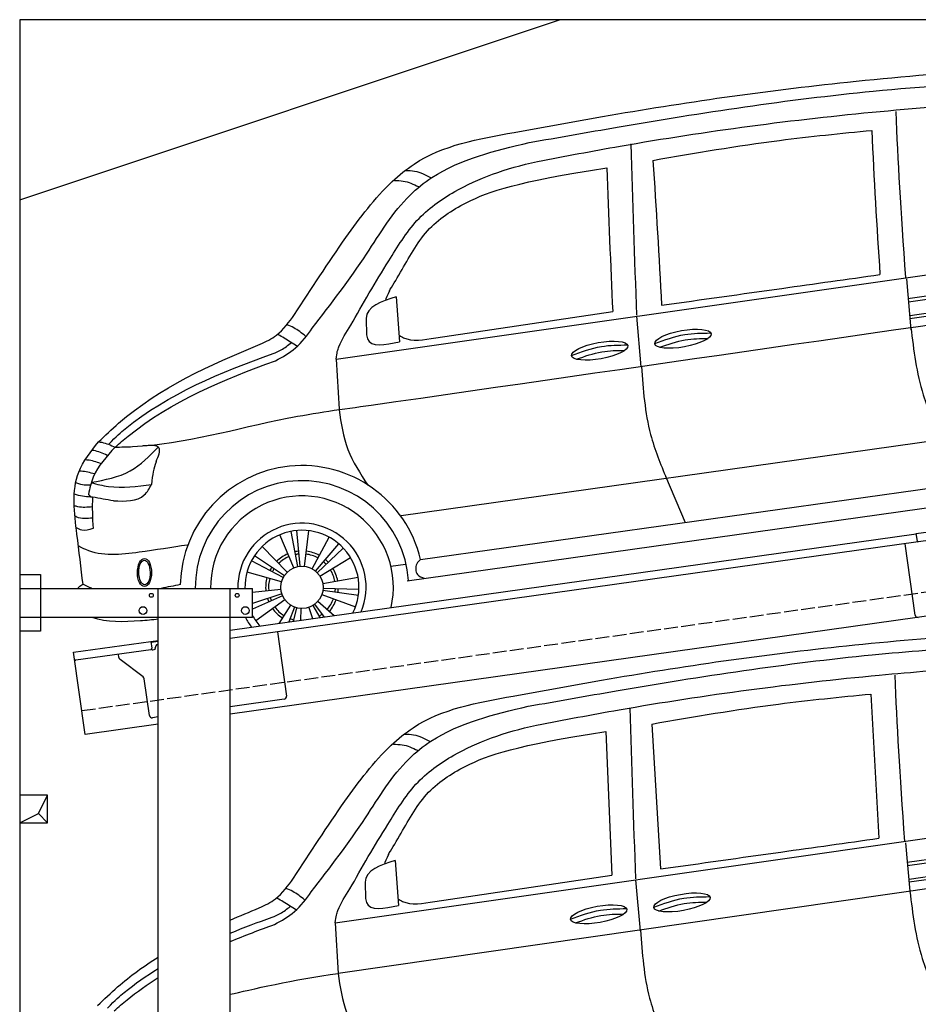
# Model space of a CAD drawing. Extents: x 199 to 6000, y -375 to 5700.
# Tile 3 of 4: x 199 to 3446, y 2144 to 5700. Entities that reach past the tile are written whole.
import ezdxf

# ---------------------------------------------------------------- set-up
doc = ezdxf.new("R2010")
doc.units = 0
doc.header["$LTSCALE"] = 10
doc.header["$MEASUREMENT"] = 0
doc.linetypes.add('GEN3', pattern=[6.25, 5, -1.25])
doc.layers.get('0').update_dxf_attribs({"linetype": 'CONTINUOUS'})
for name, color, linetype in [('3', 6, 'GEN3'), ('BREAKTHROUGH', 1, 'CONTINUOUS'), ('CAR', 1, 'CONTINUOUS'), ('SICHTBARE_KANTEN_DIN_', 7, 'CONTINUOUS')]:
    doc.layers.add(name, color=color, linetype=linetype)
doc.layers.add('AM_0', color=7, linetype='CONTINUOUS', lineweight=30)

# ---------------------------------------------------------------- blocks, each defined once
blk = doc.blocks.new('Car Van')
at = {"layer": 'CAR'}
for p, q in [((23007.8, 5396.2), (23037.4, 4875.5)), ((22217, 5288), (22248.2, 4764.6)), ((22051, 5261.1), (22071.8, 4741.7)), ((21072.7, 4570.5), (23398.2, 4902.5)), ((23133.2, 4859.5), (23148.9, 4684.5)), ((23139.6, 4788.8), (23398.2, 4825.3)), ((23140.9, 4777.5), (23398.2, 4813.7)), ((21289.9, 4795.1), (21301.9, 4632.6)), ((21432.3, 4647), (22071.8, 4741.7)), ((23145.9, 4727.9), (23398.2, 4763.5)), ((23398.2, 4752.1), (23146.1, 4716.6)), ((23398.2, 4720.3), (21083.3, 4387.6)), ((21180.9, 4711.1), (21182, 4662.3)), ((22158.3, 4725.3), (22174, 4541.7)), ((21072.7, 4570.5), (21083.3, 4387.6))]:
    blk.add_line(p, q, dxfattribs=at)
for centre in [(22325.5, 4643.7), (22024.6, 4600.6)]:
    blk.add_ellipse(centre, major_axis=(-101.9, -18.3), ratio=0.28676, dxfattribs=at)
for points, knots in [([(21715.3, 5388.7), (21821.7, 5408.2), (22221.1, 5481.6), (22782.1, 5562.6), (23238.6, 5600.5), (23398.2, 5613.5)], [0, 0, 0, 0, 324.58113, 1218.156854, 1698.657892, 1698.657892, 1698.657892, 1698.657892]), ([(21770, 5352.1), (21876, 5370.8), (22288.4, 5443.9), (22830.8, 5527.3), (23269.5, 5559.7), (23398.2, 5567.2)], [0, 0, 0, 0, 323.034736, 1256.571869, 1643.446804, 1643.446804, 1643.446804, 1643.446804]), ([(21800.2, 5284), (21899.6, 5302.9), (22309.5, 5380.6), (22843.2, 5451.2), (23278.2, 5485), (23398.2, 5493.9)], [0, 0, 0, 0, 303.469527, 1251.67749, 1612.62651, 1612.62651, 1612.62651, 1612.62651]), ([(20922.2, 4730.9), (20982.9, 4824.4), (21091.2, 4991.1), (21231.6, 5178.4), (21424.7, 5337.3), (21587.1, 5366), (21715.3, 5388.7)], [0, 0, 0, 0, 334.734651, 596.893259, 698.10809, 1076.889347, 1076.889347, 1076.889347, 1076.889347]), ([(22217, 5288), (22369.3, 5314.3), (22631.7, 5359.5), (22896.7, 5385.3), (23007.8, 5396.2)], [0, 0, 0, 0, 463.343065, 798.418315, 798.418315, 798.418315, 798.418315]), ([(20986.5, 4682.1), (21053.9, 4769.5), (21174.9, 4926.6), (21293.8, 5130.5), (21489, 5285.8), (21646.3, 5322.9), (21770, 5352.1)], [0, 0, 0, 0, 331.751844, 596.12862, 697.343452, 1070.857154, 1070.857154, 1070.857154, 1070.857154]), ([(21072.7, 4570.5), (21075, 4593.4), (21087.9, 4634.1), (21130.7, 4698.5), (21193.2, 4813.2), (21268.6, 4933.7), (21358.3, 5081), (21531.9, 5204.2), (21681, 5257.8), (21800.2, 5284)], [0, 0, 0, 0, 34.633344, 130.367254, 260.266155, 394.654289, 566.353713, 741.146733, 1042.18326, 1042.18326, 1042.18326, 1042.18326]), ([(21264.8, 4817), (21273.3, 4830.4), (21319, 4905.1), (21394.2, 5046.4), (21574.1, 5161.5), (21722.7, 5209.2), (22051, 5261.1)], [301.852914, 301.852914, 301.852914, 301.852914, 394.654289, 566.353713, 741.146733, 1038.026076, 1038.026076, 1038.026076, 1038.026076]), ([(21324.3, 5250.9), (21335, 5251), (21367.6, 5251.1), (21396.5, 5235.2), (21415.9, 5224.6)], [0, 0, 0, 0, 31.885172, 96.557607, 96.557607, 96.557607, 96.557607]), ([(21283.2, 5214.8), (21293.9, 5214.8), (21324.4, 5214.8), (21352.1, 5201.6), (21370.1, 5193)], [0, 0, 0, 0, 31.885172, 90.606066, 90.606066, 90.606066, 90.606066]), ([(22248.2, 4764.6), (22393.1, 4784.9), (22656.1, 4821.9), (22919.2, 4858.9), (23037.4, 4875.5)], [0, 0, 0, 0, 438.805988, 796.934649, 796.934649, 796.934649, 796.934649]), ([(21289.9, 4795.1), (21235.8, 4777.9), (21179.6, 4759.9), (21180.8, 4712.9), (21180.9, 4711.1)], [0, 0, 0, 0, 134.36016, 139.878732, 139.878732, 139.878732, 139.878732]), ([(20798.5, 4624), (20819.1, 4633.7), (20869.6, 4657.8), (20902.6, 4703.7), (20922.2, 4730.9)], [0, 0, 0, 0, 67.360769, 165.813557, 165.813557, 165.813557, 165.813557]), ([(20961.8, 4653.6), (20948.1, 4664.3), (20927.4, 4680.6), (20903.2, 4690.9), (20895, 4694.4)], [0, 0, 0, 0, 51.881649, 78.540589, 78.540589, 78.540589, 78.540589]), ([(20853.6, 4564.3), (20879, 4578.1), (20932.3, 4607.1), (20967.9, 4656.3), (20986.5, 4682.1)], [0, 0, 0, 0, 85.699898, 179.595193, 179.595193, 179.595193, 179.595193]), ([(21182, 4662.3), (21182.9, 4655.8), (21189.3, 4608.7), (21249.8, 4621.5), (21301.9, 4632.6)], [0, 0, 0, 0, 18.890469, 135.583873, 135.583873, 135.583873, 135.583873]), ([(22223.8, 4626.1), (22259.4, 4639.4), (22324.6, 4663.6), (22394, 4664.3), (22425.3, 4664.5)], [0, 0, 0, 0, 113.219895, 206.627039, 206.627039, 206.627039, 206.627039]), ([(23148.9, 4684.5), (23159.1, 4602), (23176.5, 4461.6), (23234.7, 4333.1), (23258.8, 4280)], [0, 0, 0, 0, 247.415276, 421.193245, 421.193245, 421.193245, 421.193245]), ([(20844.6, 4590.2), (20854.7, 4594.4), (20878.5, 4604.2), (20898.8, 4620.2), (20910.5, 4629.4)], [0, 0, 0, 0, 32.630299, 77.0114, 77.0114, 77.0114, 77.0114]), ([(20931, 4617.1), (20915.7, 4626.8), (20893.8, 4641), (20871.1, 4653.9), (20864.2, 4657.9)], [0, 0, 0, 0, 54.316515, 78.283223, 78.283223, 78.283223, 78.283223]), ([(21300.3, 4656.3), (21307.8, 4651.9), (21341, 4631.7), (21389.5, 4639.8), (21432.3, 4647)], [173.497725, 173.497725, 173.497725, 173.497725, 190.087535, 312.625806, 312.625806, 312.625806, 312.625806]), ([(22241.5, 4612.7), (22271.8, 4623.9), (22328.6, 4643.2), (22388.6, 4644.7), (22416.6, 4645)], [14.4466, 14.4466, 14.4466, 14.4466, 94.349912, 163.782287, 163.782287, 163.782287, 163.782287]), ([(21922.8, 4582.9), (21958.5, 4596.2), (22023.7, 4620.5), (22093.1, 4621.1), (22124.4, 4621.4)], [0, 0, 0, 0, 113.219895, 206.627039, 206.627039, 206.627039, 206.627039]), ([(21940.6, 4569.6), (21970.9, 4580.7), (22027.7, 4600.1), (22087.7, 4601.6), (22115.7, 4601.9)], [14.4466, 14.4466, 14.4466, 14.4466, 94.349912, 163.782287, 163.782287, 163.782287, 163.782287]), ([(22175.8, 4543.7), (22181.7, 4460.4), (22191.7, 4320.6), (22244.6, 4191.3), (22266, 4139)], [0, 0, 0, 0, 248.290611, 416.877177, 416.877177, 416.877177, 416.877177]), ([(20214.3, 4271.5), (20238.1, 4294.4), (20306.3, 4359.7), (20382.1, 4414.3), (20433.5, 4446.4)], [0, 0, 0, 0, 99.01122, 282.525902, 282.525902, 282.525902, 282.525902]), ([(20250.5, 4262.2), (20279.7, 4292.4), (20333.2, 4338.8), (20390.9, 4379), (20433.5, 4405.1)], [0, 0, 0, 0, 61.191082, 212.400599, 212.400599, 212.400599, 212.400599]), ([(21083.3, 4387.4), (21090.4, 4338.4), (21104.7, 4240), (21159.6, 4157.1), (21187.1, 4115.5)], [0, 0, 0, 0, 146.673025, 294.306169, 294.306169, 294.306169, 294.306169]), ([(20274.4, 4252.4), (20289.9, 4265.8), (20340.4, 4309.6), (20394.6, 4347.8), (20433.5, 4372.2)], [0, 0, 0, 0, 61.191082, 200.287904, 200.287904, 200.287904, 200.287904])]:
    blk.add_open_spline(points, degree=3, knots=knots, dxfattribs=at)
for points in [[(23094.1, 5464.2), (23101.7, 5285.9), (23112.1, 5112.4), (23129.6, 4864.3)], [(22137.1, 5347), (22143.9, 5140.9), (22150.6, 4934.9), (22157.4, 4728.8)], [(21264.8, 4817), (21258.4, 4802.4), (21252.1, 4787.8), (21250.6, 4781.7)], [(20693.5, 4579.8), (20728.4, 4595), (20763.5, 4609.6), (20798.5, 4624)], [(20693.5, 4532.9), (20743.6, 4553.2), (20794.2, 4572.1), (20844.6, 4590.2)], [(20693.5, 4502.6), (20746.6, 4524.6), (20800.3, 4544.8), (20853.6, 4564.3)], [(20693.5, 4311.9), (20760.8, 4327.3), (20928.1, 4367), (21083.3, 4387.6)]]:
    blk.add_open_spline(points, degree=3, dxfattribs=at)
blk = doc.blocks.new('Car190OG')
at = {"layer": 'CAR'}
for p, q in [((21714.8, 4563.8), (24194.7, 4917.8)), ((23775.3, 4852.8), (23791, 4669.3)), ((21932, 4788.4), (21944, 4625.9)), ((22074.4, 4640.3), (22713.9, 4735)), ((21823, 4704.4), (21824.1, 4655.6)), ((22800.4, 4718.6), (22816.1, 4535)), ((21714.8, 4563.8), (21725.6, 4382.1)), ((21949.2, 3999.1), (23900.9, 4273.3)), ((22904.1, 4140.8), (22975.8, 3973.9)), ((22019.4, 3839.4), (23876, 4100.2)), ((21971.3, 3762.8), (23940.9, 4039)), ((21561.5, 3809.4), (21510.8, 3928.8)), ((21576.7, 3814.1), (21551.9, 3941.4)), ((21584.6, 3815.2), (21573.3, 3944.4)), ((21600.6, 3814.9), (21616.4, 3943.7)), ((21627.6, 3806.3), (21689.3, 3920.4)), ((21537.9, 3793.7), (21447, 3886.3)), ((21640.7, 3797.3), (21724.9, 3896)), ((21646.5, 3791.8), (21740.5, 3881.2)), ((21527.7, 3781.4), (21419.6, 3853.1)), ((21656.3, 3779.1), (21766.8, 3847.1)), ((21523.6, 3774.5), (21408.6, 3834.5)), ((21965.9, 3821.5), (21912.3, 3814.2)), ((21517.8, 3759.7), (21392.8, 3794.5)), ((21666.4, 3752.6), (21794.1, 3775.5)), ((21667.5, 3736.7), (21797.2, 3732.5)), ((21515.4, 3731.4), (21412, 3720.8)), ((21518.6, 3715.8), (21412, 3681.4)), ((21521.5, 3708.3), (21412, 3659.9)), ((21663, 3713.3), (21785, 3669.2)), ((21666.8, 3728.8), (21795.4, 3711)), ((21529.4, 3694.5), (21424.3, 3618.5)), ((21550, 3675), (21507.7, 3609.1)), ((21564.3, 3667.8), (21544, 3614.2)), ((21571.9, 3665.4), (21559, 3616.3)), ((21587.6, 3663), (21585.6, 3620)), ((21615.7, 3666.9), (21629.5, 3626.2)), ((21630.2, 3673.6), (21656.1, 3630)), ((21636.9, 3678), (21671.1, 3632.1)), ((21648.6, 3688.8), (21707.4, 3637.2))]:
    blk.add_line(p, q, dxfattribs=at)
blk.add_circle((21591.3, 3739.2), 76.3, dxfattribs=at)
for radius, start, end in [(439.9, 13.1709, 178.658), (385.3, 3.6036, 180.5561), (330.2, 347.2115, 180.6489), (231.7, 337.6174, 180.9248), (206, 333.3345, 181.04), (131.2, 113, 134.4286), (120.9, 113, 134.4286), (131.2, 95, 101), (120.9, 95, 101), (120.9, 61.5714, 83), (131.2, 61.5714, 83), (131.2, 146.4286, 152.4286), (120.9, 146.4286, 152.4286), (120.9, 43.5714, 49.5714), (131.2, 43.5714, 49.5714), (131.2, 10.1429, 31.5714), (131.2, 164.4286, 185.8571), (120.9, 164.4286, 185.8571), (120.9, 10.1429, 31.5714), (120.9, 352.1429, 358.1429), (131.2, 352.1429, 358.1429), (131.2, 197.8571, 203.8571), (120.9, 197.8571, 203.8571), (120.9, 318.7143, 340.1429), (120.9, 215.8571, 237.2857), (131.2, 318.7143, 340.1429), (231.7, 207.9887, 218.3826), (206, 209.5143, 222.6655), (131.2, 215.8571, 237.2857), (120.9, 300.7143, 306.7143), (131.2, 304.7615, 306.7143), (131.2, 249.2857, 251.2385), (120.9, 249.2857, 255.2857)]:
    blk.add_arc((21591.3, 3739.2), radius, start, end, dxfattribs=at)
for centre, major_axis, ratio in [((22967.6, 4637), (-101.9, -18.3), 0.28676), ((22666.7, 4593.9), (-101.9, -18.3), 0.28676), ((21022.3, 3792.8), (-0.1, -50.8), 0.500238), ((21022.3, 3792.8), (-1, 44.1), 0.466142)]:
    blk.add_ellipse(centre, major_axis=major_axis, ratio=ratio, dxfattribs=at)
for points, knots in [([(22357.4, 5382), (22463.8, 5401.5), (22863.2, 5474.9), (23436.4, 5557.6), (23905.3, 5595.8), (24077.2, 5609.8)], [0, 0, 0, 0, 324.58113, 1218.156854, 1735.652743, 1735.652743, 1735.652743, 1735.652743]), ([(22412.1, 5345.4), (22518.1, 5364.2), (22930.5, 5437.2), (23700.5, 5555.6), (24370.8, 5577.4), (24729.8, 5589)], [0, 0, 0, 0, 323.034736, 1256.571869, 2333.165312, 2333.165312, 2333.165312, 2333.165312]), ([(22442.3, 5277.3), (22541.7, 5296.2), (22951.6, 5373.9), (23519, 5449), (23988, 5483.4), (24141.9, 5494.7)], [0, 0, 0, 0, 303.469527, 1251.67749, 1714.428316, 1714.428316, 1714.428316, 1714.428316]), ([(21564.3, 4724.2), (21625, 4817.7), (21733.3, 4984.4), (21873.7, 5171.7), (22066.8, 5330.6), (22229.2, 5359.3), (22357.4, 5382)], [0, 0, 0, 0, 334.734651, 596.893259, 698.10809, 1076.889347, 1076.889347, 1076.889347, 1076.889347]), ([(22859.1, 5281.3), (23011.4, 5307.6), (23273.8, 5352.8), (23538.7, 5378.6), (23649.9, 5389.5)], [0, 0, 0, 0, 463.343065, 798.418315, 798.418315, 798.418315, 798.418315]), ([(21628.6, 4675.4), (21696, 4762.8), (21817, 4919.9), (21935.9, 5123.8), (22131.1, 5279.1), (22288.4, 5316.2), (22412.1, 5345.4)], [0, 0, 0, 0, 331.751844, 596.12862, 697.343452, 1070.857154, 1070.857154, 1070.857154, 1070.857154]), ([(21714.8, 4563.8), (21717.1, 4586.7), (21730, 4627.4), (21772.8, 4691.8), (21835.2, 4806.5), (21910.7, 4927), (22000.4, 5074.3), (22174, 5197.5), (22323.1, 5251.1), (22442.3, 5277.3)], [0, 0, 0, 0, 34.633344, 130.367254, 260.266155, 394.654289, 566.353713, 741.146733, 1042.18326, 1042.18326, 1042.18326, 1042.18326]), ([(21906.9, 4810.3), (21915.4, 4823.7), (21961.1, 4898.4), (22036.2, 5039.7), (22216.2, 5154.8), (22364.8, 5202.5), (22693.1, 5254.4)], [301.852914, 301.852914, 301.852914, 301.852914, 394.654289, 566.353713, 741.146733, 1038.026076, 1038.026076, 1038.026076, 1038.026076]), ([(21966.4, 5244.2), (21977.1, 5244.3), (22009.7, 5244.4), (22038.6, 5228.5), (22058, 5217.9)], [0, 0, 0, 0, 31.885172, 96.557607, 96.557607, 96.557607, 96.557607]), ([(21925.2, 5208.1), (21936, 5208.1), (21966.5, 5208.1), (21994.2, 5194.9), (22012.2, 5186.3)], [0, 0, 0, 0, 31.885172, 90.606066, 90.606066, 90.606066, 90.606066]), ([(22890.3, 4757.9), (23035.2, 4778.2), (23298.2, 4815.2), (23561.3, 4852.2), (23679.5, 4868.8)], [0, 0, 0, 0, 438.805988, 796.934649, 796.934649, 796.934649, 796.934649]), ([(21932, 4788.4), (21877.9, 4771.2), (21821.7, 4753.3), (21822.9, 4706.2), (21823, 4704.4)], [0, 0, 0, 0, 134.36016, 139.878732, 139.878732, 139.878732, 139.878732]), ([(21440.6, 4617.3), (21461.1, 4627), (21511.7, 4651.1), (21544.7, 4697), (21564.3, 4724.2)], [0, 0, 0, 0, 67.360769, 165.813557, 165.813557, 165.813557, 165.813557]), ([(21495.7, 4557.6), (21521.1, 4571.4), (21574.4, 4600.4), (21610, 4649.6), (21628.6, 4675.4)], [0, 0, 0, 0, 85.699898, 179.595193, 179.595193, 179.595193, 179.595193]), ([(21603.9, 4646.9), (21590.2, 4657.6), (21569.5, 4673.9), (21545.3, 4684.2), (21537.1, 4687.7)], [0, 0, 0, 0, 51.881649, 78.540589, 78.540589, 78.540589, 78.540589]), ([(23791, 4677.9), (23801.2, 4595.4), (23818.5, 4454.9), (23876.8, 4326.4), (23900.9, 4273.3)], [0, 0, 0, 0, 247.578615, 421.356584, 421.356584, 421.356584, 421.356584]), ([(21486.7, 4583.5), (21496.8, 4587.7), (21520.6, 4597.5), (21540.9, 4613.5), (21552.6, 4622.7)], [0, 0, 0, 0, 32.630299, 77.0114, 77.0114, 77.0114, 77.0114]), ([(21573.1, 4610.4), (21557.8, 4620.2), (21535.9, 4634.3), (21513.2, 4647.2), (21506.3, 4651.2)], [0, 0, 0, 0, 54.316515, 78.283223, 78.283223, 78.283223, 78.283223]), ([(21824.1, 4655.6), (21825, 4649.1), (21831.4, 4602), (21891.9, 4614.8), (21944, 4625.9)], [0, 0, 0, 0, 18.890469, 135.583873, 135.583873, 135.583873, 135.583873]), ([(21942.4, 4649.6), (21949.9, 4645.2), (21983.1, 4625), (22031.6, 4633.1), (22074.4, 4640.3)], [173.497725, 173.497725, 173.497725, 173.497725, 190.087535, 312.625806, 312.625806, 312.625806, 312.625806]), ([(22865.8, 4619.4), (22901.5, 4632.7), (22966.7, 4656.9), (23036.1, 4657.6), (23067.4, 4657.8)], [0, 0, 0, 0, 113.219895, 206.627039, 206.627039, 206.627039, 206.627039]), ([(22883.6, 4606), (22913.9, 4617.2), (22970.7, 4636.5), (23030.7, 4638), (23058.7, 4638.3)], [14.4466, 14.4466, 14.4466, 14.4466, 94.349912, 163.782287, 163.782287, 163.782287, 163.782287]), ([(20856.4, 4264.8), (20880.2, 4287.7), (21047.1, 4447.6), (21259.9, 4543.4), (21440.6, 4617.3)], [0, 0, 0, 0, 99.01122, 691.836588, 691.836588, 691.836588, 691.836588]), ([(22564.9, 4576.2), (22600.6, 4589.5), (22665.8, 4613.8), (22735.2, 4614.4), (22766.5, 4614.7)], [0, 0, 0, 0, 113.219895, 206.627039, 206.627039, 206.627039, 206.627039]), ([(22582.7, 4562.9), (22613, 4574), (22669.8, 4593.4), (22729.8, 4594.9), (22757.7, 4595.2)], [14.4466, 14.4466, 14.4466, 14.4466, 94.349912, 163.782287, 163.782287, 163.782287, 163.782287]), ([(20892.5, 4255.5), (20921.7, 4285.7), (21090.4, 4431.8), (21299.7, 4516.2), (21486.7, 4583.5)], [0, 0, 0, 0, 61.191082, 668.533791, 668.533791, 668.533791, 668.533791]), ([(20916.5, 4245.7), (20932, 4259.1), (21100.6, 4405.2), (21309.9, 4489.6), (21495.7, 4557.6)], [0, 0, 0, 0, 61.191082, 668.533791, 668.533791, 668.533791, 668.533791]), ([(22817.9, 4537), (22823.8, 4453.7), (22833.7, 4313.9), (22886.7, 4184.6), (22908.1, 4132.3)], [0, 0, 0, 0, 248.290611, 416.877177, 416.877177, 416.877177, 416.877177]), ([(20916.5, 4245.7), (20937.5, 4246.1), (21147.8, 4250.1), (21450.8, 4344.1), (21739.4, 4383.3), (21840.7, 4397.1)], [0, 0, 0, 0, 62.922164, 630.537056, 937.129569, 937.129569, 937.129569, 937.129569]), ([(21725.3, 4380.7), (21732.5, 4331.7), (21746.8, 4233.3), (21801.7, 4150.4), (21829.2, 4108.8)], [0, 0, 0, 0, 146.673025, 294.306169, 294.306169, 294.306169, 294.306169]), ([(20800.3, 3749.8), (20793.1, 3809.5), (20777.2, 3942.4), (20752.3, 4134.9), (20828.4, 4229.9), (20856.4, 4264.8)], [0, 0, 0, 0, 183.09991, 407.242491, 537.697964, 537.697964, 537.697964, 537.697964]), ([(20916.5, 4245.7), (20885.3, 4212), (20838.9, 4162), (20824.7, 4096.4), (20820.1, 4075.1)], [0, 0, 0, 0, 134.113244, 198.863456, 198.863456, 198.863456, 198.863456]), ([(20830.4, 4118.5), (20879.9, 4127.6), (20973.8, 4144.8), (21039.9, 4213.3), (21071.3, 4245.8)], [0, 0, 0, 0, 146.589383, 278.556341, 278.556341, 278.556341, 278.556341]), ([(20887.7, 4215.8), (20871.7, 4223.2), (20853.4, 4231.6), (20833.6, 4233.7), (20831, 4234)], [0, 0, 0, 0, 51.841966, 59.626213, 59.626213, 59.626213, 59.626213]), ([(20856.9, 4264.8), (20860.6, 4264.3), (20881.3, 4261.1), (20900.6, 4252.7), (20916.5, 4245.7)], [0, 0, 0, 0, 11.058748, 62.7292, 62.7292, 62.7292, 62.7292]), ([(21064.4, 4193.1), (21072.5, 4212.7), (21090.2, 4255.5), (21042.2, 4251.8), (21016.3, 4249.9)], [0, 0, 0, 0, 50.261015, 109.34861, 109.34861, 109.34861, 109.34861]), ([(20863.9, 4186.4), (20848.1, 4191.7), (20829.6, 4197.8), (20810.5, 4199.6), (20807.8, 4199.9)], [0, 0, 0, 0, 49.845493, 57.799057, 57.799057, 57.799057, 57.799057]), ([(21064.4, 4193.1), (21059.7, 4178.3), (21055, 4163.7), (21049, 4128.1), (21048.1, 4111)], [42.387721, 42.387721, 42.387721, 42.387721, 103.78676, 155.115105, 155.115105, 155.115105, 155.115105]), ([(20842.1, 4149), (20825.8, 4153.1), (20807.3, 4157.7), (20788.3, 4158.9), (20785.9, 4159.1)], [0, 0, 0, 0, 49.950236, 57.070608, 57.070608, 57.070608, 57.070608]), ([(20827.7, 4108.1), (20811.7, 4108), (20793, 4107.9), (20776.5, 4115.9), (20774.2, 4117.1)], [0, 0, 0, 0, 46.832425, 54.607177, 54.607177, 54.607177, 54.607177]), ([(20830.2, 4116.9), (20850.7, 4111.7), (20922, 4093.7), (20995.7, 4103.9), (21048.2, 4111.2)], [0, 0, 0, 0, 63.072856, 219.630486, 219.630486, 219.630486, 219.630486]), ([(20910.5, 4051.6), (20953.1, 4050.3), (21013.1, 4048.5), (21040.3, 4097), (21048.2, 4111.2)], [0, 0, 0, 0, 113.345743, 159.724118, 159.724118, 159.724118, 159.724118]), ([(20834.7, 4064.9), (20815, 4066), (20792.6, 4067.3), (20771.7, 4074.7), (20769.1, 4075.7)], [0, 0, 0, 0, 58.306737, 66.552342, 66.552342, 66.552342, 66.552342]), ([(20820.1, 4075.1), (20821.6, 4072.9), (20825.1, 4067.7), (20831.2, 4065.9), (20834.7, 4064.9)], [0, 0, 0, 0, 7.785315, 18.291548, 18.291548, 18.291548, 18.291548]), ([(20833.5, 4029.5), (20816, 4028.2), (20794, 4026.4), (20773.1, 4032.6), (20768.8, 4033.9)], [0, 0, 0, 0, 51.771152, 65.090699, 65.090699, 65.090699, 65.090699]), ([(20834.8, 3989.2), (20815, 3987.4), (20792.8, 3985.5), (20773.7, 3995.2), (20771.6, 3996.2)], [0, 0, 0, 0, 57.081248, 64.028558, 64.028558, 64.028558, 64.028558]), ([(20835.3, 3951.3), (20821.7, 3947), (20801.1, 3940.6), (20782.8, 3950.7), (20776.5, 3954.2)], [0, 0, 0, 0, 39.98906, 60.944602, 60.944602, 60.944602, 60.944602]), ([(21178.2, 3892.1), (21120.7, 3883), (21000.4, 3864), (20857.4, 3848.6), (20791.6, 3884.7), (20782.5, 3889.7)], [0, 0, 0, 0, 177.26422, 370.522965, 401.282956, 401.282956, 401.282956, 401.282956]), ([(22019.4, 3839.4), (22014.5, 3834.9), (21999.7, 3821.6), (22001.3, 3782.9), (22023.8, 3775), (22033.2, 3771.8)], [0, 0, 0, 0, 19.811779, 59.025277, 86.965319, 86.965319, 86.965319, 86.965319]), ([(20781, 3735.4), (20782.4, 3737), (20787.9, 3742.9), (20794.3, 3747.5), (20799, 3750.9)], [76.910126, 76.910126, 76.910126, 76.910126, 83.006518, 100.500088, 100.500088, 100.500088, 100.500088]), ([(20832.6, 3735.4), (20831.5, 3735.9), (20820.1, 3740.4), (20809, 3745.9), (20799, 3750.9)], [321.328555, 321.328555, 321.328555, 321.328555, 324.860687, 358.297872, 358.297872, 358.297872, 358.297872]), ([(21072, 3624), (21050.8, 3621.7), (20971.2, 3614.2), (20886.2, 3611.8), (20832.8, 3630.4)], [142.299558, 142.299558, 142.299558, 142.299558, 205.679389, 377.516751, 377.516751, 377.516751, 377.516751])]:
    blk.add_open_spline(points, degree=3, knots=knots, dxfattribs=at)
for points in [[(23736.2, 5457.5), (23743.8, 5279.2), (23754.2, 5105.7), (23771.7, 4857.6)], [(23649.9, 5389.5), (23657.3, 5215.6), (23667.7, 5042.1), (23679.5, 4868.8)], [(22779.2, 5340.3), (22786, 5134.2), (22792.7, 4928.2), (22799.5, 4722.1)], [(22859.1, 5281.3), (22870.7, 5107), (22881.1, 4932.5), (22890.3, 4757.9)], [(22693.1, 5254.4), (22699.5, 5083.6), (22705.6, 4900.9), (22713.9, 4735)], [(23780.7, 4782), (24048.5, 4819.7), (24316.3, 4857.5), (24584.2, 4895.2)], [(23783, 4770.8), (24050.8, 4808.5), (24318.6, 4846.2), (24586.4, 4883.9)], [(21840.7, 4397.1), (22799.4, 4535), (23758.1, 4673), (24716.8, 4811)], [(21906.9, 4810.3), (21900.5, 4795.7), (21894.2, 4781.1), (21892.7, 4775)], [(23787.7, 4709.8), (24055.5, 4747.5), (24323.3, 4785.2), (24591.2, 4823)], [(23788, 4721.2), (24055.8, 4758.9), (24323.6, 4796.7), (24591.4, 4834.4)], [(20834.7, 4064.9), (20832.2, 4028.5), (20834.5, 3990.3), (20836.7, 3952.2)], [(20910.5, 4051.6), (20885.2, 4056), (20859.9, 4060.5), (20834.7, 4064.9)], [(21151.3, 3749.4), (21128.5, 3744.6), (21105.6, 3739.8), (21082.6, 3735.4)]]:
    blk.add_open_spline(points, degree=3, dxfattribs=at)

msp = doc.modelspace()

# ---------------------------------------------------------------- linework, layer by layer
for p, q in [((199.5, 5050), (2149.5, 5700)), ((3438.7, 3844.5), (3978.4, 3920.4)), ((3979.7, 3889.3), (3446, 3814.3)), ((960, 3495.2), (3438.8, 3843.6)), ((3442.6, 3816.8), (3438.7, 3844.5)), ((3446, 3814.3), (960, 3464.9)), ((3434.6, 3550.1), (3398.4, 3807.6)), ((200, 3696.2), (275, 3696.2)), ((200, 3696.2), (275, 3696.2)), ((275, 3696.2), (275, 3491.2)), ((275, 3696.2), (275, 3491.2)), ((200, 3646.2), (1040, 3646.2)), ((700, 1876.2), (700, 3646.2)), ((960, -193.8), (960, 3646.2)), ((1040, 3541.2), (1040, 3646.2)), ((3664.7, 3572.4), (960, 3192.2)), ((1040, 3541.2), (200, 3541.2)), ((275, 3491.2), (200, 3491.2)), ((275, 3491.2), (200, 3491.2)), ((1130.7, 3488.9), (1163.3, 3257.2)), ((393.8, 3415.6), (673.5, 3454.9)), ((673.5, 3454.9), (700, 3458.6)), ((673.5, 3454.9), (677, 3430.2)), ((700, 3454.6), (674.1, 3451)), ((435.5, 3118.5), (393.8, 3415.6)), ((672.7, 3424.5), (402.9, 3386.6)), ((680.3, 3424.6), (685.2, 3425.3)), ((689.5, 3430.9), (689.4, 3431.9)), ((697.9, 3443.2), (700, 3443.5)), ((558, 3396.4), (556.4, 3408.2)), ((645.6, 3326.7), (561.9, 3389.8)), ((668.2, 3187.6), (649.5, 3320.1)), ((1154.8, 3245.9), (960, 3218.5)), ((700, 3181.9), (679.5, 3179.1)), ((700, 3155.7), (435.5, 3118.5))]:
    msp.add_line(p, q)
for centre, radius in [((675, 3621.2), 7), ((985, 3621.2), 7), ((645, 3566.2), 14), ((1015, 3566.2), 14)]:
    msp.add_circle(centre, radius)
for centre, radius, start, end in [((3444.5, 3551.5), 10, 188, 278), ((672, 3429.5), 5, 278, 8), ((679.6, 3429.5), 5, 221.2367, 278), ((684.6, 3430.2), 5, 278, 8), ((699.3, 3433.3), 10, 98, 188), ((402.2, 3391.5), 5, 188, 278), ((567.9, 3397.8), 10, 188, 233), ((639.6, 3318.7), 10, 8, 53), ((1153.4, 3255.8), 10, 278, 8), ((678.1, 3189), 10, 188, 278)]:
    msp.add_arc(centre, radius, start, end)
at = {"layer": '3'}
msp.add_line((423.4, 3204.7), (5430.8, 3908.4), dxfattribs=at)
at = {"layer": 'BREAKTHROUGH'}
for p, q in [((267.1, 2833), (299.7, 2900)), ((267.1, 2833), (299.7, 2900)), ((199.7, 2800), (267.1, 2833)), ((199.7, 2800), (267.1, 2833)), ((266.9, 2832.9), (299.7, 2800)), ((266.9, 2832.9), (299.7, 2800))]:
    msp.add_line(p, q, dxfattribs=at)
msp.add_lwpolyline([(299.7, 2900), (199.7, 2900), (199.7, 2800), (299.7, 2800)], close=True, dxfattribs=at)
msp.add_lwpolyline([(299.7, 2900), (199.7, 2900), (199.7, 2800), (299.7, 2800)], close=True, dxfattribs=at)
at = {"layer": 'SICHTBARE_KANTEN_DIN_'}
for p, q in [((5499.5, 5700), (199.4, 5700)), ((199.4, 5700), (200, -200))]:
    msp.add_line(p, q, dxfattribs=at)
msp.add_arc((3445.6, 3817.2), 3, 188, 278, dxfattribs=at)

# ---------------------------------------------------------------- block references
at = {"layer": 'AM_0'}
for name, p in [('Car190OG', (-20372, -89.2)), ('Car Van', (-19733.5, -2131.5))]:
    msp.add_blockref(name, p, dxfattribs=at)

doc.saveas('drawing.dxf')
